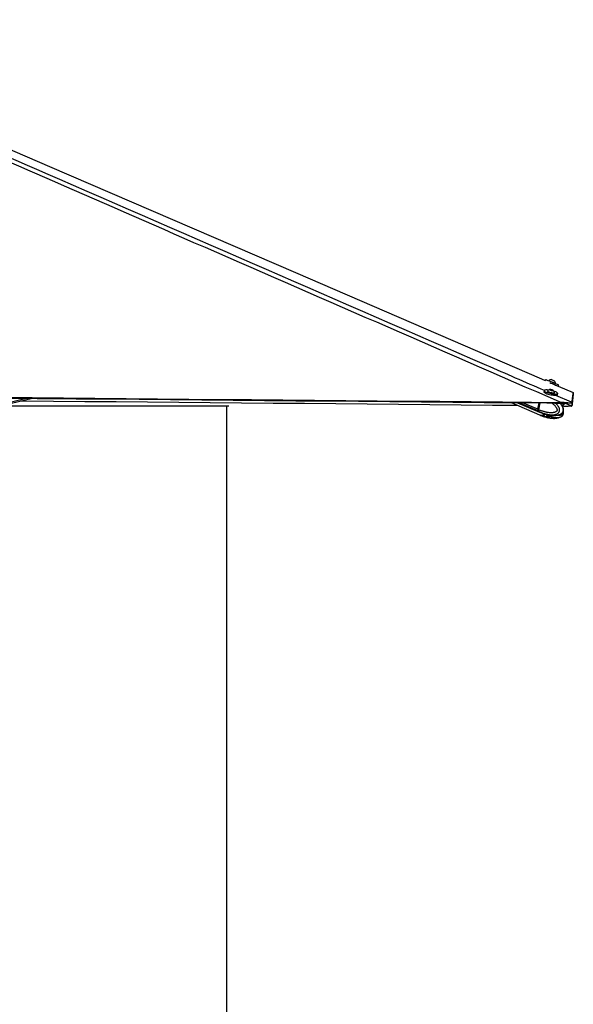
# Paper-space layout '3M DUO In Ground Anchor' of a CAD drawing. Header units: millimetres. Extents: x 10 to 10335, y 20 to 7920.
# Tile 62 of 116: x 5854 to 6596, y 2367 to 3687. Entities that reach past the tile are written whole.
import ezdxf

# ---------------------------------------------------------------- set-up
doc = ezdxf.new("R2010")
doc.units = ezdxf.units.MM
doc.layers.add('COMPONENT_GEOMETRY', color=7, linetype='Continuous')
doc.styles.add('SLDTEXTSTYLE0', font='TXT', dxfattribs={"width": 0.75})
doc.dimstyles.new('SLDDIMSTYLE1', dxfattribs={"dimtxt": 75, "dimasz": 3.302, "dimexe": 0, "dimexo": 0.0625, "dimgap": 18.75, "dimtad": 0, "dimtih": 1, "dimtoh": 1, "dimdec": 0, "dimrnd": 1e-09, "dimzin": 12, "dimdsep": 46, "dimtxsty": 'SLDTEXTSTYLE0', "dimsah": 1, "dimcen": 0.09, "dimadec": 0, "dimazin": 3, "dimtfac": 1, "dimtdec": 0, "dimtofl": 0, "dimtmove": 0, "dimatfit": 3, "dimfxl": 1, "dimfrac": 2, "dimtolj": 1, "dimtzin": 12, "dimarcsym": 0})

# ---------------------------------------------------------------- blocks, each defined once
blk = doc.blocks.new('_D_22')
at = {"layer": 'COMPONENT_GEOMETRY', "color": 7}
for p, q in [((639, 3169.2), (6134.3, 3169.2)), ((6131.1, 3169.2), (6131.1, 2114.8)), ((6131.1, 941.4), (6131.1, 1995.8)), ((3716, 941.4), (6134.3, 941.4))]:
    blk.add_line(p, q, dxfattribs=at)
for points in [[(6131.1, 3169.2), (6130.6, 3165.9), (6131.6, 3165.9)], [(6131.1, 941.4), (6131.6, 944.7), (6130.6, 944.7)]]:
    blk.add_solid(points, dxfattribs=at)
at = {"layer": 'COMPONENT_GEOMETRY', "color": 7, "insert": (6020.3, 2092.4), "char_height": 75, "attachment_point": 1, "style": 'SLDTEXTSTYLE0'}
blk.add_mtext('2228', dxfattribs=at)

psp = doc.layouts.new('3M DUO In Ground Anchor')

# ---------------------------------------------------------------- linework, layer by layer
at = {"color": 7, "linetype": 'Continuous', "lineweight": 25}
for p, q in [((6558.8, 3204.71), (6558.17, 3203.23)), ((6563.23, 3203.25), (6563.09, 3202.9)), ((6570.71, 3202.65), (6570.72, 3202.64)), ((6571.83, 3199.19), (6571.98, 3199.53)), ((6571.96, 3199.54), (6571.98, 3199.53)), ((6575.43, 3195.77), (6576.11, 3197.37)), ((6575.43, 3195.77), (6595.7, 3187)), ((6556.57, 3189.86), (6556.21, 3188.19)), ((6559.93, 3185.76), (6559.93, 3185.75)), ((6561.19, 3189.25), (6561.12, 3188.89)), ((6564.74, 3190.98), (6566.06, 3190.94)), ((6565.01, 3190.57), (6564.74, 3190.98)), ((6566.59, 3190.12), (6565.01, 3190.57)), ((6565.92, 3190.31), (6566.06, 3190.94)), ((6566.06, 3190.94), (6567.64, 3190.49)), ((6567.91, 3190.07), (6566.59, 3190.12)), ((6567.56, 3190.09), (6567.64, 3190.49)), ((6567.64, 3190.49), (6567.91, 3190.07)), ((6570.19, 3183.51), (6570.2, 3183.56)), ((6570.41, 3186.9), (6570.48, 3187.27)), ((6574.59, 3184.25), (6574.95, 3185.93)), ((5222.58, 3024.64), (5871.1, 3179.45)), ((6512.25, 3173.64), (6550.44, 3157.18)), ((6521.04, 3173.56), (6550.46, 3160.96)), ((6549.94, 3173.3), (6548.12, 3164.77)), ((6550.07, 3173.3), (6548.24, 3164.75)), ((6549.47, 3164.2), (6551.42, 3173.29)), ((6583.35, 3173.79), (6578.7, 3173.96)), ((6582.16, 3169.13), (6580.99, 3169.14)), ((6582.14, 3173.01), (6583.01, 3173)), ((6583.02, 3169.11), (6582.16, 3169.13)), ((6583.01, 3173), (6583.35, 3173.79)), ((6593.96, 3173.79), (6593.63, 3173)), ((6593.63, 3169.14), (6593.97, 3169.93)), ((6593.64, 3169.16), (6593.63, 3169.14)), ((6594.02, 3173.96), (6593.96, 3173.79)), ((6593.97, 3169.93), (6594.03, 3170.12)), ((6549.47, 3164.19), (6548.32, 3164.69)), ((6548.73, 3162.33), (6549.81, 3161.86)), ((6549.47, 3164.2), (6549.47, 3164.19)), ((6549.81, 3161.86), (6549.88, 3161.83)), ((6550.65, 3157.1), (6551.8, 3156.6)), ((6550.67, 3160.87), (6551.82, 3160.38)), ((6551.74, 3156.62), (6555.37, 3155.25)), ((6551.76, 3160.41), (6555.38, 3159.05)), ((6555.16, 3159.11), (6555.13, 3159.14)), ((6558.6, 3158.09), (6558.66, 3158.06)), ((6559.69, 3155.41), (6562.85, 3154.93)), ((6563.83, 3154.22), (6563.79, 3154.16))]:
    psp.add_line(p, q, dxfattribs=at)
at = {"color": 8, "linetype": 'Continuous', "lineweight": 25}
for p, q in [((5222.13, 3026.55), (5862.97, 3179.52)), ((6548.52, 3162.42), (6522.53, 3173.55)), ((6548.12, 3164.77), (6527.74, 3173.5)), ((6548.32, 3164.69), (6550.17, 3173.3)), ((6557.52, 3158.56), (6557.94, 3158.38)), ((6557.67, 3154.65), (6557.79, 3155.18)), ((6559.29, 3155.24), (6559.05, 3154.15)), ((6561.84, 3153.42), (6562.19, 3155.03)), ((6563.19, 3154.74), (6562.9, 3153.42)), ((6563.79, 3154.16), (6563.84, 3154.41))]:
    psp.add_line(p, q, dxfattribs=at)
at = {"color": 7, "linetype": 'Continuous', "lineweight": 25, "flags": 128}
for points in [[(5442.43, 3685.46), (5893.94, 3490.31), (6223.42, 3347.91), (6552.9, 3205.5), (6558.17, 3203.23)], [(6558.8, 3204.71), (6558.82, 3204.7), (6559.11, 3204.59), (6559.72, 3204.33), (6560.62, 3203.95), (6561.79, 3203.46), (6563.17, 3202.87), (6564.72, 3202.21), (6566.37, 3201.51), (6568.07, 3200.79), (6569.74, 3200.08)], [(6563.23, 3203.25), (6563.24, 3203.24), (6563.46, 3203.15), (6564, 3202.92), (6564.8, 3202.58), (6565.81, 3202.16), (6566.95, 3201.67), (6568.14, 3201.17), (6569.29, 3200.68), (6570.32, 3200.24), (6571.14, 3199.89), (6571.7, 3199.65), (6571.96, 3199.54)], [(6564.26, 3200.51), (6565.69, 3199.9), (6567.39, 3199.18), (6569.06, 3198.47)], [(6566.34, 3204.5), (6566.45, 3204.46), (6566.86, 3204.28), (6567.53, 3204), (6568.35, 3203.65), (6569.2, 3203.29), (6569.94, 3202.97), (6570.47, 3202.75), (6570.71, 3202.65)], [(6569.06, 3198.47), (6570.64, 3197.8), (6572.08, 3197.19), (6573.31, 3196.66), (6574.29, 3196.24), (6574.98, 3195.95), (6575.36, 3195.79), (6575.42, 3195.76)], [(6569.74, 3200.08), (6571.33, 3199.41), (6572.76, 3198.8), (6573.99, 3198.27), (6574.97, 3197.85), (6575.66, 3197.56), (6576.04, 3197.4), (6576.11, 3197.37)], [(5828.58, 3180.75), (5870.61, 3180.37), (5912.63, 3179.99), (5954.66, 3179.61), (5996.68, 3179.23), (6038.7, 3178.84), (6080.73, 3178.46), (6164.78, 3177.7), (6206.8, 3177.32), (6248.82, 3176.94), (6290.85, 3176.56), (6332.87, 3176.18), (6374.9, 3175.8), (6416.92, 3175.42), (6458.95, 3175.04), (6500.97, 3174.66), (6539.84, 3174.31), (6578.7, 3173.96)], [(6556.21, 3188.19), (6556.2, 3188.07), (6556.42, 3187.64), (6556.98, 3187.16), (6557.86, 3186.64), (6559.03, 3186.11), (6560.45, 3185.58)], [(6562.42, 3190.41), (6562.07, 3190.46), (6560.49, 3190.59), (6559.12, 3190.62), (6558.01, 3190.54), (6557.19, 3190.37), (6556.7, 3190.1), (6556.56, 3189.74), (6556.78, 3189.31), (6557.34, 3188.83), (6558.22, 3188.31), (6559.39, 3187.78), (6560.81, 3187.25)], [(6560.45, 3185.58), (6562.06, 3185.07), (6563.79, 3184.61), (6565.59, 3184.22), (6567.38, 3183.89), (6569.1, 3183.66), (6570.67, 3183.53), (6572.04, 3183.5), (6573.16, 3183.57), (6573.97, 3183.75), (6574.46, 3184.02), (6574.59, 3184.25)], [(6560.81, 3187.25), (6562.41, 3186.75), (6564.15, 3186.29), (6565.95, 3185.89), (6567.74, 3185.57), (6569.46, 3185.34), (6571.03, 3185.2), (6572.4, 3185.17), (6573.51, 3185.25), (6574.33, 3185.43), (6574.82, 3185.7), (6574.96, 3186.05), (6574.75, 3186.48), (6574.19, 3186.96), (6573.31, 3187.48), (6572.13, 3188.01), (6570.72, 3188.54), (6569.84, 3188.83)], [(6561.12, 3188.89), (6561.12, 3188.78), (6561.38, 3188.46), (6561.96, 3188.1), (6562.82, 3187.73), (6563.9, 3187.36), (6565.12, 3187.04), (6566.39, 3186.78), (6567.61, 3186.61), (6568.69, 3186.52)], [(6561.24, 3189.35), (6561.2, 3189.14), (6561.46, 3188.83), (6562.04, 3188.47), (6562.9, 3188.09), (6563.98, 3187.73), (6565.2, 3187.41), (6566.47, 3187.15), (6567.69, 3186.97), (6568.77, 3186.89)], [(6567.79, 3189.84), (6568.37, 3189.87), (6568.64, 3190), (6568.55, 3190.21), (6568.13, 3190.47), (6567.43, 3190.74), (6566.57, 3190.97), (6565.66, 3191.14), (6564.86, 3191.21), (6564.28, 3191.18), (6564.01, 3191.05), (6564.1, 3190.84), (6564.52, 3190.58), (6565.22, 3190.32), (6566.08, 3190.08), (6566.99, 3189.92), (6567.79, 3189.84)], [(6568.69, 3186.52), (6569.56, 3186.54), (6570.14, 3186.67), (6570.4, 3186.88), (6570.41, 3186.9)], [(6568.77, 3186.89), (6569.63, 3186.91), (6570.22, 3187.03), (6570.48, 3187.24), (6570.48, 3187.37)], [(6594.02, 3173.96), (6594.07, 3174.33), (6594.12, 3174.71), (6594.16, 3175.09), (6594.21, 3175.47), (6594.26, 3175.85), (6594.31, 3176.22), (6594.36, 3176.6), (6594.4, 3176.98), (6594.45, 3177.36), (6594.5, 3177.74), (6594.55, 3178.12), (6594.6, 3178.51), (6594.69, 3179.27), (6594.74, 3179.65), (6594.79, 3180.03), (6594.84, 3180.41), (6594.85, 3180.51), (6594.89, 3180.78), (6594.92, 3181.06), (6594.96, 3181.33), (6595.03, 3181.88), (6595.07, 3182.16), (6595.14, 3182.71), (6595.17, 3182.99), (6595.25, 3183.54), (6595.28, 3183.82), (6595.35, 3184.37), (6595.43, 3184.92), (6595.7, 3187)], [(6595.7, 3187), (6595.69, 3186.88), (6595.64, 3186.38), (6595.59, 3185.88), (6595.54, 3185.38), (6595.43, 3184.38), (6595.38, 3183.88), (6595.33, 3183.39), (6595.28, 3182.89), (6595.23, 3182.39), (6595.18, 3181.89), (6595.13, 3181.4), (6595.08, 3180.9), (6595.03, 3180.4), (6594.98, 3179.91), (6594.93, 3179.41), (6594.89, 3178.92), (6594.84, 3178.42), (6594.79, 3177.93), (6594.74, 3177.43), (6594.69, 3176.94), (6594.64, 3176.44), (6594.59, 3175.95), (6594.5, 3174.96), (6594.45, 3174.47), (6594.4, 3173.98), (6594.36, 3173.49), (6594.31, 3173), (6594.26, 3172.5), (6594.21, 3172.01), (6594.17, 3171.52), (6594.12, 3171.03), (6594.08, 3170.58), (6594.03, 3170.12)], [(5830.36, 3179.82), (5877.36, 3179.39), (5887.86, 3179.3), (5929.89, 3178.91), (5971.91, 3178.53), (6013.94, 3178.15), (6055.96, 3177.77), (6097.98, 3177.39), (6140.01, 3177.01), (6182.03, 3176.63), (6224.06, 3176.25), (6266.08, 3175.87), (6308.1, 3175.49), (6350.13, 3175.11), (6392.15, 3174.73), (6476.2, 3173.97), (6518.23, 3173.59), (6560.25, 3173.21), (6570.76, 3173.12), (6582.14, 3173.01)], [(6521.46, 3169.68), (6487.6, 3169.98), (6445.58, 3170.36), (6403.55, 3170.74), (6361.53, 3171.12), (6319.5, 3171.5), (6277.48, 3171.88), (6235.46, 3172.26), (6193.43, 3172.64), (6151.41, 3173.02), (6109.38, 3173.4), (6067.36, 3173.78), (6025.33, 3174.16), (5983.31, 3174.54), (5941.28, 3174.92), (5857.24, 3175.69), (5855.41, 3175.7)], [(6594.34, 3176.52), (6594.34, 3176.51), (6594.3, 3176.02), (6594.25, 3175.53), (6594.2, 3175.03), (6594.1, 3174.05), (6594.06, 3173.55), (6594.01, 3173.06), (6593.96, 3172.57), (6593.91, 3172.08), (6593.87, 3171.58), (6593.82, 3171.09), (6593.77, 3170.6), (6593.73, 3170.11), (6593.68, 3169.64), (6593.64, 3169.16)], [(6557.67, 3158.97), (6557.56, 3158.86), (6557.31, 3158.65)]]:
    psp.add_lwpolyline(points, dxfattribs=at)
at = {"color": 8, "linetype": 'Continuous', "lineweight": 25, "flags": 128}
for points in [[(6572.01, 3183.55), (6592.65, 3174.56), (6594.02, 3173.96)], [(6582.16, 3169.13), (6580.78, 3169.73), (6580.5, 3169.86)], [(6584.92, 3172.97), (6592.26, 3169.76), (6593.64, 3169.16)], [(6548.24, 3164.75), (6548.24, 3164.75), (6548.24, 3164.73), (6548.26, 3164.72), (6548.29, 3164.7), (6548.32, 3164.69)]]:
    psp.add_lwpolyline(points, dxfattribs=at)
at = {"color": 7, "linetype": 'Continuous', "lineweight": 25}
for centre, radius, start, end in [((6566.67, 3199.19), 5.32, 93.53736, 130.33494), ((6566.67, 3199.19), 5.32, 3.65822, 40.4558), ((6565.35, 3185.98), 5.32, 101.84578, 140.62533), ((6565.35, 3185.98), 5.32, 15.19999, 53.97954), ((6550.79, 3164.02), 2.78, 164.27867, 215.20534), ((6551, 3163.93), 2.78, 164.27867, 215.20534), ((6552.53, 3165.74), 5.2, 219.66898, 246.63225), ((6552.73, 3165.65), 5.2, 219.66898, 246.63225), ((6552.65, 3163.68), 6.86, 251.22205, 312.81215), ((6552.86, 3163.59), 6.86, 251.22205, 312.81215)]:
    psp.add_arc(centre, radius, start, end, dxfattribs=at)
at = {"color": 8, "linetype": 'Continuous', "lineweight": 25}
for centre, radius, start, end in [((6553.89, 3165.16), 5.21, 219.74793, 245.91074), ((6554.01, 3163.09), 6.86, 251.21422, 312.75982), ((6557.72, 3158.99), 0.475, 219.79361, 244.19176)]:
    psp.add_arc(centre, radius, start, end, dxfattribs=at)
at = {"color": 7, "linetype": 'Continuous', "lineweight": 25}
for points, knots in [([(6578.7, 3173.96), (6578.24, 3174.16), (6414.49, 3245.5), (6179.63, 3347.83), (5847.08, 3492.89), (5648.62, 3579.62), (5492.2, 3648.24), (5434, 3673.96), (5404.9, 3686.82)], [0, 0, 0, 0, 0.0011723, 0.4180069, 0.5995518, 0.8505061, 0.9252531, 1, 1, 1, 1]), ([(6579, 3158.46), (6579.06, 3158.49), (6579.34, 3158.63), (6579.99, 3159.04), (6580.72, 3159.64), (6581.31, 3160.35), (6581.68, 3160.93), (6581.98, 3161.53), (6582.2, 3162.19), (6582.35, 3162.92), (6582.4, 3163.72), (6582.36, 3164.55), (6582.25, 3165.29), (6582.06, 3166.15), (6581.81, 3166.92), (6581.46, 3167.81), (6580.92, 3168.98), (6580.01, 3170.52), (6578.97, 3171.93), (6578.29, 3172.77), (6578.04, 3173.04), (6578.03, 3173.05)], [0, 0, 0, 0, 0.0145032, 0.0693998, 0.1601299, 0.2021444, 0.2405086, 0.2796765, 0.3132855, 0.3528916, 0.3938786, 0.4358952, 0.4789407, 0.5092886, 0.5747215, 0.6098193, 0.6684455, 0.7938138, 0.9284263, 0.9966651, 1, 1, 1, 1]), ([(6579.65, 3158.84), (6579.81, 3158.93), (6580.32, 3159.23), (6581.02, 3159.87), (6581.69, 3160.67), (6582.2, 3161.51), (6582.52, 3162.48), (6582.67, 3163.55), (6582.62, 3164.71), (6582.4, 3165.89), (6582, 3167.05), (6581.42, 3168.41), (6580.59, 3169.96), (6579.47, 3171.61), (6578.63, 3172.57), (6578.21, 3173.05)], [0, 0, 0, 0, 0.0365935, 0.1161695, 0.1716321, 0.2262981, 0.2826365, 0.3434585, 0.407237, 0.4762472, 0.547625, 0.6190535, 0.7436958, 0.8716519, 1, 1, 1, 1]), ([(6580.59, 3169.89), (6581.07, 3170.07), (6582.08, 3170.46), (6583.37, 3171.31), (6584.3, 3172.21), (6584.62, 3172.84), (6584.73, 3173.06)], [0, 0, 0, 0, 0.2848099, 0.606444, 0.8622519, 1, 1, 1, 1]), ([(6593.63, 3173), (6593.59, 3172.99), (6593.52, 3172.97), (6592.98, 3172.98), (6592.12, 3172.99), (6590.64, 3173), (6588.28, 3172.99), (6585.47, 3172.96), (6583.69, 3172.99), (6583.01, 3173)], [0, 0, 0, 0, 0.1211846, 0.2422681, 0.3606809, 0.4790137, 0.6812119, 0.878005, 1, 1, 1, 1]), ([(6583.02, 3169.11), (6583.7, 3169.1), (6585.05, 3169.08), (6587.01, 3169.09), (6588.82, 3169.11), (6590.79, 3169.13), (6592.55, 3169.12), (6593.5, 3169.1), (6593.6, 3169.13), (6593.63, 3169.14)], [0, 0, 0, 0, 0.1211762, 0.2422514, 0.3606572, 0.478983, 0.6811747, 0.8779461, 1, 1, 1, 1]), ([(6583.35, 3173.79), (6584.01, 3173.75), (6585.34, 3173.67), (6587.26, 3173.61), (6589.04, 3173.58), (6591.03, 3173.56), (6592.85, 3173.58), (6593.8, 3173.65), (6593.92, 3173.75), (6593.96, 3173.79)], [0, 0, 0, 0, 0.1201192, 0.2401658, 0.3583247, 0.4764299, 0.6867772, 0.8929869, 1, 1, 1, 1]), ([(6548.24, 3164.75), (6548.21, 3164.59), (6548.14, 3164.11), (6548.12, 3163.61), (6548.21, 3163.36), (6548.21, 3163.35)], [0, 0, 0, 0, 0.3434957, 0.997269, 1, 1, 1, 1]), ([(6548.21, 3163.35), (6548.29, 3163.08), (6548.4, 3162.71), (6548.61, 3162.44), (6548.67, 3162.37)], [0, 0, 0, 0, 0.7445548, 1, 1, 1, 1]), ([(6549.47, 3164.19), (6549.44, 3164.04), (6549.38, 3163.71), (6549.36, 3163.25), (6549.4, 3162.81), (6549.49, 3162.44), (6549.63, 3162.13), (6549.74, 3161.95), (6549.81, 3161.87), (6549.81, 3161.86)], [0, 0, 0, 0, 0.1727117, 0.3504341, 0.523145, 0.7008597, 0.8420721, 0.9859711, 1, 1, 1, 1]), ([(6555.13, 3159.15), (6555.13, 3159.16), (6555.13, 3159.17), (6555.18, 3159.17), (6555.28, 3159.16), (6555.41, 3159.13), (6555.52, 3159.09), (6555.58, 3159.08)], [0, 0, 0, 0, 0.1362569, 0.3531771, 0.5769059, 0.7849613, 1, 1, 1, 1]), ([(6555.36, 3159), (6555.35, 3159.01), (6555.32, 3159.02), (6555.25, 3159.05), (6555.19, 3159.09), (6555.16, 3159.11)], [0, 0, 0, 0, 0.1935253, 0.461227, 1, 1, 1, 1]), ([(6555.87, 3155.2), (6555.82, 3155.19), (6555.65, 3155.15), (6555.48, 3155.16), (6555.36, 3155.2), (6555.36, 3155.21)], [0, 0, 0, 0, 0.2367899, 0.9509668, 1, 1, 1, 1]), ([(6555.58, 3159.08), (6555.93, 3158.97), (6556.62, 3158.75), (6557.32, 3158.56), (6557.67, 3158.46)], [0, 0, 0, 0, 0.4999255, 1, 1, 1, 1]), ([(6555.58, 3155.27), (6555.81, 3155.2), (6556.16, 3155.09), (6556.62, 3154.95), (6557.09, 3154.81), (6557.44, 3154.71), (6557.67, 3154.65)], [0, 0, 0, 0, 0.33327413, 0.49992538, 0.66654984, 1, 1, 1, 1]), ([(6555.87, 3155.2), (6555.92, 3155.21), (6556.04, 3155.23), (6556.4, 3155.23), (6556.72, 3155.22), (6556.9, 3155.2), (6556.93, 3155.2)], [0, 0, 0, 0, 0.3187678, 0.637632, 0.9546803, 1, 1, 1, 1]), ([(6556.93, 3155.2), (6557.09, 3155.19), (6557.74, 3155.15), (6558.49, 3155.17), (6559.15, 3155.23), (6559.48, 3155.26), (6559.73, 3155.3), (6559.9, 3155.32)], [0, 0, 0, 0, 0.1654003, 0.6642608, 0.7480391, 0.8316752, 1, 1, 1, 1]), ([(6557.67, 3158.46), (6557.79, 3158.42), (6558.03, 3158.35), (6558.47, 3158.19), (6558.82, 3158.05), (6559, 3157.98), (6559.05, 3157.96)], [0, 0, 0, 0, 0.2994697, 0.5988501, 0.9021501, 1, 1, 1, 1]), ([(6559.05, 3154.15), (6559, 3154.17), (6558.93, 3154.2), (6558.83, 3154.24), (6558.72, 3154.28), (6558.61, 3154.32), (6558.47, 3154.38), (6558.36, 3154.42), (6558.24, 3154.46), (6558.12, 3154.51), (6558.01, 3154.54), (6557.92, 3154.57), (6557.83, 3154.6), (6557.76, 3154.62), (6557.7, 3154.64), (6557.68, 3154.65), (6557.67, 3154.65)], [0, 0, 0, 0, 0.1047648, 0.1575485, 0.2095729, 0.3194958, 0.3980269, 0.4771312, 0.5580928, 0.6397177, 0.7404, 0.7911743, 0.8411252, 0.9473192, 0.9736481, 1, 1, 1, 1]), ([(6558.66, 3158.06), (6558.66, 3158.06), (6559.1, 3157.81), (6559.98, 3157.33), (6561.31, 3156.66), (6562.43, 3156.14), (6563.57, 3155.66), (6564.71, 3155.22), (6566.1, 3154.74), (6567.27, 3154.4), (6568.42, 3154.11), (6569.51, 3153.87), (6570.87, 3153.65), (6572.11, 3153.52), (6573.28, 3153.47), (6574.28, 3153.48), (6575.35, 3153.56), (6576.56, 3153.75), (6577.64, 3154.04), (6578.53, 3154.39), (6579, 3154.6), (6579.26, 3154.76), (6579.3, 3154.79)], [0, 0, 0, 0, 0.0000018, 0.066815, 0.1337019, 0.2006401, 0.2344612, 0.3021338, 0.3699189, 0.4378236, 0.4717986, 0.5365565, 0.593324, 0.6664287, 0.7133385, 0.7603447, 0.8074343, 0.8646074, 0.9317494, 0.9606715, 0.9937579, 1, 1, 1, 1]), ([(6559.05, 3157.96), (6559.2, 3157.91), (6559.79, 3157.68), (6560.42, 3157.5), (6560.91, 3157.4), (6560.92, 3157.4)], [0, 0, 0, 0, 0.2439072, 0.9799441, 1, 1, 1, 1]), ([(6559.05, 3154.15), (6559.2, 3154.09), (6559.8, 3153.87), (6560.49, 3153.67), (6561.12, 3153.54), (6561.44, 3153.48), (6561.68, 3153.44), (6561.84, 3153.42)], [0, 0, 0, 0, 0.1652888, 0.6640796, 0.7478975, 0.8315646, 1, 1, 1, 1]), ([(6559.9, 3155.32), (6559.99, 3155.33), (6560.17, 3155.36), (6560.44, 3155.38), (6560.71, 3155.38), (6560.96, 3155.37), (6561.19, 3155.34), (6561.32, 3155.3), (6561.38, 3155.28)], [0, 0, 0, 0, 0.166358, 0.3374204, 0.5038205, 0.6754434, 0.8350432, 1, 1, 1, 1]), ([(6560.88, 3153.6), (6560.94, 3153.59), (6562.23, 3153.23), (6564.62, 3152.87), (6567.84, 3152.55), (6570.7, 3152.54), (6573.29, 3152.78), (6575.4, 3153.21), (6577.1, 3153.76), (6578.19, 3154.15), (6578.85, 3154.57), (6579, 3154.66)], [0, 0, 0, 0, 0.009636, 0.2319092, 0.4144154, 0.5601341, 0.7082282, 0.8343475, 0.890919, 0.9743951, 1, 1, 1, 1]), ([(6560.92, 3157.4), (6560.97, 3157.39), (6562.26, 3157.03), (6564.65, 3156.68), (6567.87, 3156.37), (6570.73, 3156.37), (6573.32, 3156.62), (6575.42, 3157.05), (6577.12, 3157.61), (6578.19, 3157.99), (6578.84, 3158.4), (6578.98, 3158.49)], [0, 0, 0, 0, 0.00860777, 0.23168465, 0.41484749, 0.56108484, 0.70966731, 0.83609951, 0.89274771, 0.97610489, 1, 1, 1, 1]), ([(6561.38, 3155.28), (6561.73, 3155.17), (6562.42, 3154.96), (6563.12, 3154.76), (6563.47, 3154.66)], [0, 0, 0, 0, 0.4999255, 1, 1, 1, 1]), ([(6563.79, 3154.16), (6563.74, 3154.1), (6563.53, 3153.88), (6563.31, 3153.68), (6563.12, 3153.55), (6563.02, 3153.48), (6562.95, 3153.45), (6562.9, 3153.42)], [0, 0, 0, 0, 0.1652888, 0.6640796, 0.7478975, 0.8315646, 1, 1, 1, 1]), ([(6563.47, 3154.66), (6563.57, 3154.63), (6563.76, 3154.56), (6563.88, 3154.42), (6563.85, 3154.33), (6563.84, 3154.29)], [0, 0, 0, 0, 0.3894374, 0.7787587, 1, 1, 1, 1]), ([(6579.3, 3154.79), (6579.58, 3154.94), (6580.21, 3155.3), (6581.02, 3156.02), (6581.69, 3156.82), (6582.2, 3157.66), (6582.53, 3158.63), (6582.67, 3159.7), (6582.62, 3160.85), (6582.49, 3161.66), (6582.36, 3162.06), (6582.36, 3162.08)], [0, 0, 0, 0, 0.1245857, 0.281698, 0.3912152, 0.4991438, 0.6104459, 0.7305102, 0.8564418, 0.9927279, 1, 1, 1, 1]), ([(6562.9, 3153.42), (6562.89, 3153.41), (6562.86, 3153.4), (6562.82, 3153.39), (6562.77, 3153.38), (6562.69, 3153.37), (6562.61, 3153.37), (6562.53, 3153.36), (6562.45, 3153.36), (6562.35, 3153.37), (6562.19, 3153.38), (6562.02, 3153.39), (6561.89, 3153.41), (6561.84, 3153.42)], [0, 0, 0, 0, 0.1055646, 0.1587756, 0.2111695, 0.3221619, 0.4277263, 0.4809366, 0.533331, 0.6443186, 0.731364, 0.9090673, 1, 1, 1, 1])]:
    psp.add_open_spline(points, degree=3, knots=knots, dxfattribs=at)
at = {"color": 8, "linetype": 'Continuous', "lineweight": 25}
for points, knots in [([(5416.87, 3686.89), (5446.33, 3674.02), (5505.25, 3648.28), (5662.6, 3579.63), (5987.34, 3438.12), (6308.35, 3298.34), (6530.97, 3201.42), (6556.84, 3190.15)], [0, 0, 0, 0, 0.0772414, 0.1544828, 0.4135985, 0.9318444, 1, 1, 1, 1]), ([(6567.06, 3173.15), (6567.39, 3172.88), (6568.16, 3172.27), (6569.31, 3171.24), (6570.37, 3170.17), (6571.27, 3169.16), (6572.01, 3168.23), (6572.71, 3167.23), (6573.27, 3166.27), (6573.69, 3165.36), (6573.91, 3164.68), (6574.03, 3164.11), (6574.06, 3163.74), (6574.05, 3163.41), (6574, 3163.15), (6573.9, 3162.89), (6573.77, 3162.63), (6573.58, 3162.36), (6573.34, 3162.1), (6572.99, 3161.78), (6572.51, 3161.44), (6571.91, 3161.11), (6571.24, 3160.82), (6570.5, 3160.57), (6569.7, 3160.36), (6568.88, 3160.21), (6567.8, 3160.06), (6566.46, 3159.98), (6564.65, 3160.01), (6562.62, 3160.19), (6560.6, 3160.51), (6558.81, 3160.89), (6557.24, 3161.29), (6555.69, 3161.75), (6553.87, 3162.37), (6551.79, 3163.15), (6550.24, 3163.85), (6549.47, 3164.2)], [0, 0, 0, 0, 0.032394, 0.0733317, 0.1143885, 0.1421424, 0.1699765, 0.1981906, 0.2266411, 0.2450978, 0.2638602, 0.2724808, 0.2812693, 0.2869998, 0.2929246, 0.2977961, 0.3050206, 0.3124225, 0.3212973, 0.3302598, 0.3485764, 0.3664339, 0.3844053, 0.4071154, 0.4299107, 0.4528946, 0.4759206, 0.5200453, 0.5643225, 0.626644, 0.6891602, 0.733081, 0.7770449, 0.8211248, 0.8652384, 0.9325668, 1, 1, 1, 1]), ([(6549.88, 3161.83), (6549.88, 3161.83), (6550.4, 3161.58), (6551.45, 3161.11), (6553.03, 3160.44), (6554.36, 3159.93), (6555.71, 3159.45), (6557.07, 3159.01), (6558.71, 3158.54), (6560.09, 3158.2), (6561.44, 3157.91), (6562.72, 3157.68), (6564.31, 3157.46), (6565.76, 3157.34), (6567.14, 3157.29), (6568.29, 3157.31), (6569.53, 3157.39), (6570.93, 3157.58), (6572.16, 3157.87), (6573.17, 3158.22), (6573.91, 3158.54), (6574.82, 3159.03), (6575.62, 3159.64), (6576.26, 3160.35), (6576.65, 3160.93), (6576.95, 3161.53), (6577.18, 3162.19), (6577.33, 3162.92), (6577.38, 3163.72), (6577.32, 3164.55), (6577.18, 3165.29), (6576.95, 3166.15), (6576.65, 3166.92), (6576.23, 3167.81), (6575.58, 3168.98), (6574.48, 3170.52), (6573.23, 3171.93), (6572.39, 3172.78), (6572.08, 3173.07), (6572.05, 3173.1)], [0, 0, 0, 0, 0.0000012, 0.0419179, 0.0838809, 0.1258762, 0.1470946, 0.1895505, 0.232077, 0.2746786, 0.2959936, 0.3366209, 0.3722353, 0.4180992, 0.4475291, 0.4770195, 0.5065623, 0.5424311, 0.5845542, 0.6026991, 0.6234566, 0.6443315, 0.6788323, 0.6948086, 0.7093969, 0.7242908, 0.7370709, 0.7521314, 0.767717, 0.7836942, 0.8000626, 0.8116026, 0.836484, 0.8498302, 0.8721233, 0.9197955, 0.970983, 0.9969313, 1, 1, 1, 1]), ([(6579.42, 3173.04), (6579.25, 3172.98), (6578.92, 3172.88), (6578.58, 3172.81), (6578.43, 3172.78)], [0, 0, 0, 0, 0.5430715, 1, 1, 1, 1]), ([(6580.21, 3170.45), (6580.31, 3170.48), (6580.98, 3170.67), (6581.87, 3171.08), (6582.82, 3171.69), (6583.41, 3172.2), (6583.81, 3172.63), (6583.98, 3172.92), (6584.02, 3172.99)], [0, 0, 0, 0, 0.0643379, 0.4467941, 0.6238985, 0.7856157, 0.9507211, 1, 1, 1, 1]), ([(6581.8, 3160.89), (6581.82, 3160.82), (6581.87, 3160.62), (6581.92, 3160.27), (6581.94, 3159.9), (6581.92, 3159.57), (6581.87, 3159.31), (6581.78, 3159.05), (6581.65, 3158.79), (6581.48, 3158.52), (6581.26, 3158.26), (6580.94, 3157.94), (6580.51, 3157.6), (6579.96, 3157.27), (6579.36, 3156.99), (6578.7, 3156.74), (6577.98, 3156.53), (6577.25, 3156.38), (6576.29, 3156.24), (6575.09, 3156.16), (6573.48, 3156.2), (6572.22, 3156.3), (6571.43, 3156.45), (6571.31, 3156.47)], [0, 0, 0, 0, 0.0125132, 0.0352458, 0.0584213, 0.0735327, 0.0891566, 0.1020028, 0.1210539, 0.1405729, 0.163976, 0.1876104, 0.2359116, 0.2830022, 0.3303932, 0.3902801, 0.4503918, 0.5110007, 0.5717209, 0.6880786, 0.8048386, 0.9691816, 1, 1, 1, 1])]:
    psp.add_open_spline(points, degree=3, knots=knots, dxfattribs=at)

# ---------------------------------------------------------------- dimensions: what is measured, and where the dimension line sits
at = {"layer": 'COMPONENT_GEOMETRY', "color": 7}
dim = psp.add_linear_dim(base=(6131.14, 941.4), p1=(637.74, 3169.17), p2=(3714.69, 941.4), angle=90, dimstyle='SLDDIMSTYLE1', dxfattribs=at)
dim.commit()
dim.dimension.update_dxf_attribs({"geometry": '_D_22', "text_midpoint": (6131.14, 2055.29), "dimtype": 160})

doc.saveas('drawing.dxf')
